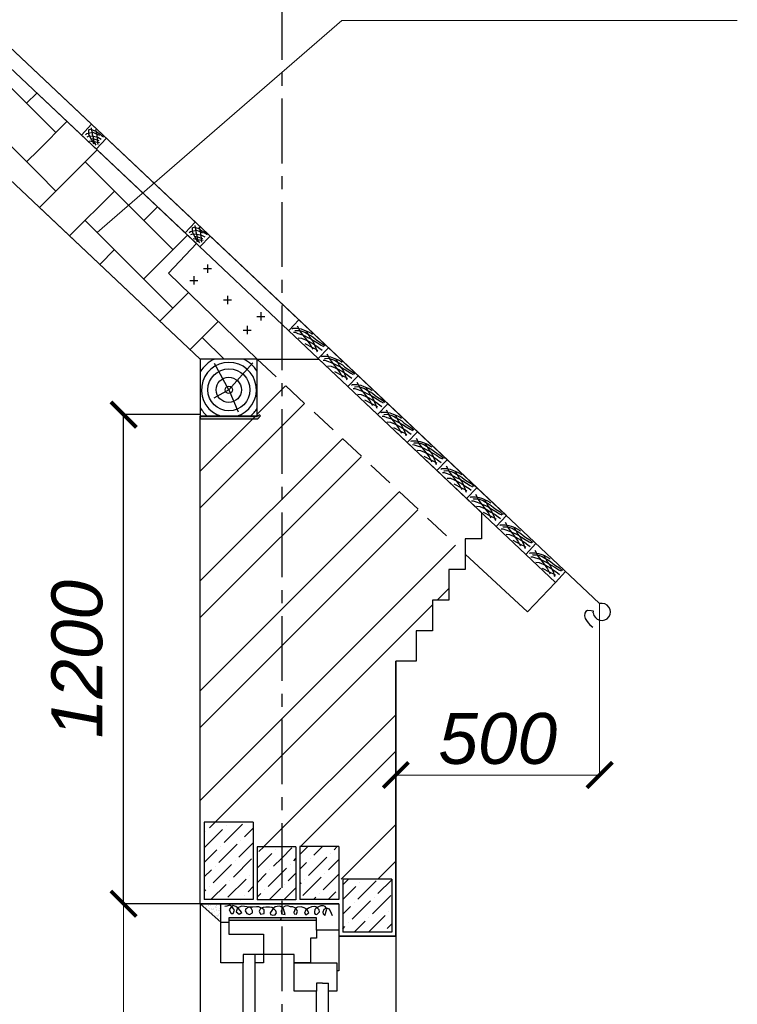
# Model space of a CAD drawing. Header units: millimetres. Extents: x 84778 to 227326, y -44398 to 146312.
# Tile 57 of 67: x 203366 to 206887, y -735 to 4098. Entities that reach past the tile are written whole.
import ezdxf

# ---------------------------------------------------------------- set-up
doc = ezdxf.new("R2010")
doc.units = ezdxf.units.MM
doc.header["$LTSCALE"] = 10
doc.linetypes.add('CENTER', pattern=[50.8, 31.75, -6.35, 6.35, -6.35])
doc.linetypes.add('DASHED', pattern=[19.05, 12.7, -6.35])
for name, color, linetype in [('Осевая', 7, 'CENTER'), ('Пунктир', 7, 'DASHED'), ('Размерная', 7, 'Continuous'), ('Штриховка', 7, 'DASHED')]:
    doc.layers.add(name, color=color, linetype=linetype)
for name, color, linetype, lineweight in [('Основная', 7, 'Continuous', 30), ('основной', 7, 'Continuous', 30), ('Тонкая', 7, 'Continuous', 25)]:
    doc.layers.add(name, color=color, linetype=linetype, lineweight=lineweight)
doc.styles.add('STIL 888', font='ARIALI.TTF')

# ---------------------------------------------------------------- blocks, each defined once
blk = doc.blocks.new('_ArchTick')
at = {"color": 0, "linetype": 'ByBlock', "const_width": 0.15}
blk.add_lwpolyline([(-0.5, -0.5), (0.5, 0.5)], dxfattribs=at)

msp = doc.modelspace()

# ---------------------------------------------------------------- hatches: boundary and pattern name
at = {"layer": 'Тонкая', "linetype": 'Continuous', "ltscale": 1000}
msp.add_hatch(color=256, dxfattribs=at).paths.add_polyline_path([(204251.6, 2151), (204534.5, 2151), (204541.8, 2158), (204546.9, 2152.6), (204534.5, 2139), (204251.6, 2139)])
h = msp.add_hatch(color=256, dxfattribs=at)
edge = h.paths.add_edge_path()
edge.add_line((204392.2, -311.4), (204397.4, -311.4))
edge.add_spline(control_points=[(204397.4, -311.4), (204397.4, -311.4), (204397.4, -311.5), (204397.3, -311.5)], knot_values=[8.611802, 8.611802, 8.611802, 8.611802, 8.61268, 8.61268, 8.61268, 8.61268], degree=3, periodic=0)
edge.add_spline(control_points=[(204408.6, -299.1), (204405.4, -303.3), (204401.4, -307.3), (204397.4, -311.4)], knot_values=[8.531926, 8.531926, 8.531926, 8.531926, 8.611802, 8.611802, 8.611802, 8.611802], degree=3, periodic=0)
edge.add_line((204397.4, -311.4), (204646.3, -311.4))
edge.add_line((204646.3, -311.4), (204640, -323.3))
edge.add_line((204640, -323.3), (204392.2, -323.3))
edge.add_line((204392.2, -323.3), (204392.2, -311.4))
at = {"layer": 'Тонкая', "linetype": 'Continuous', "lineweight": 30, "ltscale": 1000}
for points in [[(204646.3, -311.4), (204651.6, -311.4), (204651.6, -323.3), (204640, -323.3)], [(204651.6, -311.4), (204820.8, -311.4), (204822.2, -312.6), (204822.2, -323.3), (204651.6, -323.3)]]:
    msp.add_hatch(color=256, dxfattribs=at).paths.add_polyline_path(points)

# ---------------------------------------------------------------- linework, layer by layer
at = {"layer": 'Осевая'}
msp.add_line((204651.6, 6250), (204651.6, -15039.6), dxfattribs=at)
at = {"layer": 'Основная', "ltscale": 50}
for p, q in [((205631.6, 1548.6), (205551.6, 1548.6)), ((205551.6, 1398.6), (205471.6, 1398.6)), ((205471.6, 1248.6), (205391.6, 1248.6)), ((205391.6, 1098.6), (205311.6, 1098.6)), ((205311.6, 948.6), (205211.6, 948.6)), ((204511.4, 158.6), (204271.4, 158.6)), ((204721.1, 37.5), (204530.8, 37.5)), ((204931.3, 39.1), (204741.1, 39.1)), ((205191.6, -120.7), (204951.3, -120.7)), ((204511.6, -221.5), (204271.3, -221.5)), ((204721.1, -223.2), (204530.8, -223.2)), ((204931.3, -221.6), (204741.1, -221.6)), ((205191.6, -381.4), (204951.3, -381.4)), ((204931.6, -401.4), (205211.6, -401.4))]:
    msp.add_line(p, q, dxfattribs=at)
at = {"layer": 'Основная', "linetype": 'Continuous', "lineweight": 30, "ltscale": 1000}
for p, q in [((204352.2, -241.4), (204251.6, -241.4)), ((204251.6, -241.4), (204352.2, -331.4)), ((204352.2, -331.4), (204352.2, -241.4))]:
    msp.add_line(p, q, dxfattribs=at)
at = {"layer": 'Основная', "lineweight": 30}
msp.add_line((204932.2, -241.4), (204932.2, -571.4), dxfattribs=at)
at = {"layer": 'Основная', "linetype": 'Continuous', "ltscale": 1000}
msp.add_line((204326, -307.7), (204326, -307.7), dxfattribs=at)
msp.add_line((204326, -307.7), (204326, -307.7), dxfattribs=at)
at = {"layer": 'основной', "linetype": 'Continuous', "ltscale": 1000}
for p, q in [((204531.6, 2431), (204834.3, 2431)), ((204531.6, 2151), (204531.6, 2431)), ((204531.6, 2431), (204834.3, 2431)), ((204834.3, 2431), (205631.6, 1678.6)), ((204251.6, 2151), (204531.6, 2151)), ((204251.6, -241.4), (204251.6, 2151)), ((205631.6, 1678.6), (205631.6, 1548.6)), ((205551.6, 1548.6), (205551.6, 1398.6)), ((205631.6, 1548.6), (205551.6, 1548.6)), ((205471.6, 1398.6), (205471.6, 1248.6)), ((205551.6, 1398.6), (205471.6, 1398.6)), ((205391.6, 1248.6), (205391.6, 1098.6)), ((205471.6, 1248.6), (205391.6, 1248.6)), ((205311.6, 1098.6), (205311.6, 948.6)), ((205391.6, 1098.6), (205311.6, 1098.6)), ((205211.6, 948.6), (205211.6, -401.4)), ((205311.6, 948.6), (205211.6, 948.6)), ((204931.6, -241.4), (204251.6, -241.4)), ((204931.6, -241.4), (204931.6, -401.4)), ((205211.6, -401.4), (204931.6, -401.4))]:
    msp.add_line(p, q, dxfattribs=at)
at = {"layer": 'основной'}
for p, q in [((205631.6, 1678.6), (205631.6, 1548.6)), ((205551.6, 1548.6), (205551.6, 1398.6)), ((205471.6, 1398.6), (205471.6, 1248.6)), ((205391.6, 1248.6), (205391.6, 1098.6)), ((205311.6, 1098.6), (205311.6, 948.6)), ((204271.3, 158.6), (204271.3, -221.5)), ((204271.4, 158.6), (204271.3, -221.5)), ((204511.4, 158.6), (204511.6, -221.5)), ((204271.3, 39.1), (204271.3, -221.5)), ((204271.3, 39.1), (204271.3, -221.5)), ((204530.8, 37.5), (204530.8, -223.2)), ((204721.1, 37.5), (204721.1, -223.2)), ((204741.1, 39.1), (204741.1, -221.6)), ((204931.3, 39.1), (204931.3, -221.6)), ((204951.3, -120.7), (204951.3, -381.4)), ((205191.6, -120.7), (205191.6, -381.4)), ((204932.2, -241.4), (204932.2, -401.2))]:
    msp.add_line(p, q, dxfattribs=at)
at = {"layer": 'основной', "ltscale": 50}
msp.add_line((205211.6, -401.4), (205211.6, 948.6), dxfattribs=at)
at = {"layer": 'основной', "lineweight": 30}
for p, q in [((204251.6, -241.4), (204932.2, -241.4)), ((204252.4, -241.4), (204932.2, -241.4)), ((204352.2, -331.4), (204392.2, -331.4)), ((204352.2, -531.4), (204352.2, -331.4)), ((204392.2, -311.4), (204392.2, -331.4)), ((204822.2, -311.4), (204392.2, -311.4)), ((204822.2, -323.3), (204392.2, -323.3)), ((204392.2, -331.4), (204392.2, -391.4)), ((204822.2, -331.4), (204822.2, -311.4)), ((204822.2, -371.4), (204822.2, -331.4)), ((204932.2, -371.4), (204822.2, -371.4)), ((204822.2, -371.4), (204822.2, -411.4)), ((204392.2, -391.4), (204561.6, -391.4)), ((204561.6, -391.4), (204561.6, -471.4)), ((204792.2, -411.4), (204792.2, -531.4)), ((204822.2, -411.4), (204792.2, -411.4)), ((204561.6, -471.4), (204561.6, -531.4)), ((204461.6, -531.4), (204352.2, -531.4)), ((204492.2, -491.4), (204461.6, -491.4)), ((204461.6, -491.4), (204461.6, -531.4)), ((204712.2, -491.4), (204492.2, -491.4)), ((204521.6, -531.4), (204521.6, -491.4)), ((204561.6, -531.4), (204521.6, -531.4)), ((204712.2, -531.4), (204712.2, -491.4)), ((204712.2, -671.4), (204712.2, -531.4)), ((204712.2, -531.4), (204921.6, -531.4)), ((204792.2, -531.4), (204712.2, -531.4)), ((204921.6, -531.4), (204921.6, -571.4)), ((204921.6, -571.4), (204921.6, -671.4)), ((204932.2, -571.4), (204921.6, -571.4)), ((204821.6, -671.4), (204712.2, -671.4)), ((204821.6, -631.4), (204821.6, -671.4)), ((204852.2, -631.4), (204821.6, -631.4)), ((204852.2, -631.4), (204881.6, -631.4)), ((204881.6, -671.4), (204881.6, -631.4)), ((204921.6, -671.4), (204881.6, -671.4))]:
    msp.add_line(p, q, dxfattribs=at)
at = {"layer": 'основной', "lineweight": 20}
msp.add_line((204352.2, -331.4), (204352.2, -241.4), dxfattribs=at)
at = {"layer": 'Пунктир', "linetype": 'Continuous', "ltscale": 1000}
for p, q in [((204266.9, 2875.5), (204306.9, 2875.5)), ((204286.9, 2895.5), (204286.9, 2855.5)), ((204199.7, 2818.1), (204239.7, 2818.1)), ((204219.7, 2838.1), (204219.7, 2798.1)), ((204365.7, 2721.8), (204405.7, 2721.8)), ((204385.7, 2741.8), (204385.7, 2701.8)), ((204549.3, 2661.3), (204549.3, 2621.3)), ((204529.3, 2641.3), (204569.3, 2641.3)), ((204462.1, 2574.2), (204502.1, 2574.2)), ((204482.1, 2594.2), (204482.1, 2554.2))]:
    msp.add_line(p, q, dxfattribs=at)
at = {"layer": 'Пунктир', "linetype": 'DASHED', "lineweight": 0}
msp.add_line((204531.6, 2431), (205494.3, 1533.2), dxfattribs=at)
at = {"layer": 'Размерная', "linetype": 'ByBlock', "ltscale": 1000}
for p, q in [((204250.7, 2159), (203874.3, 2159)), ((203875.6, -241.4), (203875.6, 2159)), ((204250.6, -241.4), (203874.3, -241.4))]:
    msp.add_line(p, q, dxfattribs=at)
at = {"layer": 'Размерная', "linetype": 'ByBlock', "lineweight": 0, "ltscale": 1000}
for p, q in [((206211.6, 1230.6), (206211.6, 388.9)), ((205211.6, 948), (205211.6, 388.9)), ((205211.6, 390.1), (206211.6, 390.1)), ((204251.8, -241.4), (203874.3, -241.4)), ((203875.6, -3401.4), (203875.6, -241.4))]:
    msp.add_line(p, q, dxfattribs=at)
at = {"layer": 'Тонкая', "lineweight": 30, "ltscale": 50}
msp.add_line((206211.6, 1231.2), (197451.6, 9498.6), dxfattribs=at)
at = {"layer": 'Тонкая', "ltscale": 50}
for p, q in [((205753.8, 1663.3), (197523.9, 9430.4)), ((205994.8, 1335.8), (197451.6, 9398.6)), ((204251.6, 2431), (200971.7, 5526.4)), ((203668.4, 3531.4), (203718.3, 3584.3)), ((203741.1, 3462.7), (203791, 3515.6)), ((204177, 3051.3), (204227, 3104.2)), ((204249.8, 2982.7), (204299.7, 3035.6)), ((204685.7, 2571.3), (204735.6, 2624.2)), ((204831.1, 2434), (204881.1, 2486.9)), ((204831.1, 2434), (204881.1, 2486.9)), ((204976.6, 2296.7), (205026.5, 2349.6)), ((205122, 2159.5), (205172, 2212.4)), ((205267.5, 2022.2), (205317.4, 2075.1)), ((205412.9, 1884.9), (205462.9, 1937.8)), ((205558.4, 1747.7), (205608.3, 1800.5)), ((205703.9, 1610.4), (205753.8, 1663.3)), ((205703.9, 1610.4), (205753.8, 1663.3)), ((205849.3, 1473.1), (205899.2, 1526)), ((205849.3, 1473.1), (205899.2, 1526)), ((205994.8, 1335.8), (206044.7, 1388.7))]:
    msp.add_line(p, q, dxfattribs=at)
at = {"layer": 'Тонкая', "linetype": 'Continuous', "lineweight": 0, "ltscale": 1000}
for p, q in [((203745.3, 3053.8), (204946.3, 4094.3)), ((204946.3, 4094.3), (206887.1, 4094.3)), ((204233, 2998.5), (204095.7, 2853.1)), ((204095.7, 2853.1), (204531.6, 2431))]:
    msp.add_line(p, q, dxfattribs=at)
at = {"layer": 'Тонкая', "linetype": 'Continuous', "ltscale": 1000}
for p, q in [((203457.1, 3629.4), (203237.6, 3849)), ((203399.3, 3687.2), (203449.8, 3737.7)), ((203457.1, 3730.8), (204233, 2998.5)), ((203457.1, 3342.1), (203112, 3687.2)), ((203543, 3543.5), (203457.1, 3629.4)), ((203457.1, 3457.6), (203597.7, 3598.1)), ((203399.3, 3399.8), (203457.1, 3457.6)), ((203462.5, 3175.7), (203745.5, 3458.6)), ((204117.8, 2968.8), (203686.7, 3399.8)), ((203543, 3256.1), (203457.1, 3342.1)), ((203610.4, 3036.1), (203830.4, 3256.1)), ((204251.6, 2431), (203457.1, 3180.8)), ((203974.1, 3112.5), (204041.2, 3179.6)), ((204117.8, 2681.4), (203686.7, 3112.5)), ((203974.1, 2825.1), (204189, 3040)), ((204233, 2998.5), (204095.7, 2853.1)), ((203758.2, 2896.6), (203830.4, 2968.8)), ((204095.7, 2853.1), (204531.6, 2431)), ((204053.9, 2617.5), (204194.1, 2757.8)), ((204201.7, 2478), (204340.1, 2616.4)), ((204368.2, 2431), (204261.4, 2537.7)), ((204531.6, 2431), (204251.6, 2431)), ((204534.5, 2151), (204251.6, 2151)), ((204251.6, 2151), (204251.6, 2139)), ((204251.6, 2139), (204534.5, 2139)), ((204541.8, 2158), (204534.5, 2151)), ((204534.5, 2139), (204546.9, 2152.6)), ((204546.9, 2152.6), (204541.8, 2158)), ((205857.5, 1190.4), (205551.6, 1473.6)), ((205994.8, 1335.8), (205857.5, 1190.4)), ((204297.4, 131), (204325, 158.6)), ((204369.2, 59.2), (204459, 149)), ((204396.1, 158), (204396.8, 158.6)), ((204271.3, 33.2), (204360.2, 122)), ((204279.4, 113.1), (204279.4, 113.1)), ((204378.2, 140), (204378.2, 140)), ((204468, 86.1), (204511.4, 129.5)), ((204342.3, -39.6), (204432.1, 50.2)), ((204441, -12.7), (204511.4, 57.7)), ((204450, 68.2), (204450, 68.2)), ((204271.3, -38.7), (204333.3, 23.3)), ((204351.2, 41.2), (204351.2, 41.2)), ((204530.8, -66.6), (204602.7, 5.3)), ((204539.8, 14.3), (204563, 37.5)), ((204620.7, 23.3), (204620.7, 23.3)), ((204651.6, -17.7), (204701.5, 32.2)), ((204741.1, 0), (204780.2, 39.1)), ((204809.2, -3.7), (204852, 39.1)), ((204890.1, 5.3), (204890.1, 5.3)), ((204908, 23.3), (204923.9, 39.1)), ((204414.1, -111.5), (204503.9, -21.7)), ((204423.1, -30.6), (204423.1, -30.6)), ((204611.7, -57.6), (204651.6, -17.7)), ((204710.5, -30.6), (204721.1, -20)), ((204741.1, -71.8), (204773.3, -39.6)), ((204782.3, -102.5), (204872.1, -12.7)), ((204791.3, -21.7), (204791.3, -21.7)), ((204881.1, -75.5), (204931.3, -25.3)), ((204271.3, -110.5), (204306.3, -75.5)), ((204315.3, -138.4), (204405.1, -48.6)), ((204324.3, -57.6), (204324.3, -57.6)), ((204530.8, -138.4), (204575.8, -93.5)), ((204584.7, -156.4), (204651.6, -89.5)), ((204593.7, -75.5), (204593.7, -75.5)), ((204651.6, -89.5), (204674.5, -66.6)), ((204683.5, -129.4), (204721.1, -91.8)), ((204692.5, -48.6), (204692.5, -48.6)), ((204863.1, -93.5), (204863.1, -93.5)), ((204387.2, -210.2), (204477, -120.4)), ((204396.1, -129.4), (204396.1, -129.4)), ((204494.9, -102.5), (204494.9, -102.5)), ((204741.1, -143.7), (204746.4, -138.4)), ((204755.4, -201.3), (204845.2, -111.5)), ((204764.3, -120.4), (204764.3, -120.4)), ((204854.1, -174.3), (204931.3, -97.1)), ((204952.9, -147.4), (204979.6, -120.7)), ((205024.8, -219.2), (205114.6, -129.4)), ((205033.7, -138.4), (205033.7, -138.4)), ((205123.5, -192.3), (205191.6, -124.2)), ((204271.3, -182.4), (204279.4, -174.3)), ((204297.4, -156.4), (204297.4, -156.4)), ((204304, -221.5), (204378.2, -147.4)), ((204486, -183.3), (204511.5, -157.7)), ((204530.8, -210.3), (204548.8, -192.3)), ((204566.8, -174.3), (204566.8, -174.3)), ((204589.7, -223.2), (204647.6, -165.3)), ((204661.6, -223.2), (204721.1, -163.7)), ((204665.6, -147.4), (204665.6, -147.4)), ((204836.2, -192.3), (204836.2, -192.3)), ((204878.7, -221.6), (204917, -183.3)), ((204951.3, -220.8), (205015.8, -156.4)), ((204251.6, -241.4), (204251.6, -3401.4)), ((204447.7, -221.5), (204450, -219.2)), ((204468, -201.3), (204468, -201.3)), ((204806.9, -221.6), (204818.2, -210.2)), ((204997.8, -318), (205087.6, -228.2)), ((205006.8, -237.2), (205006.8, -237.2)), ((205096.6, -291.1), (205186.4, -201.3)), ((205105.6, -210.2), (205105.6, -210.2)), ((204381.5, -254.2), (204372, -255.8)), ((204397.2, -249.5), (204381.5, -254.2)), ((204402, -260.5), (204394.1, -271.5)), ((204394.1, -271.5), (204403.5, -290.4)), ((204408.3, -257.3), (204397.2, -249.5)), ((204411.4, -251), (204402, -260.5)), ((204414.6, -266.8), (204408.3, -257.3)), ((204425.6, -255.8), (204411.4, -251)), ((204413, -290.4), (204419.3, -273.1)), ((204419.3, -273.1), (204414.6, -266.8)), ((204438.2, -263.6), (204425.6, -255.8)), ((204435, -262.1), (204428.7, -280.9)), ((204428.7, -280.9), (204442.9, -293.5)), ((204455.5, -254.2), (204435, -262.1)), ((204455.5, -284.1), (204438.2, -263.6)), ((204442.9, -293.5), (204455.5, -284.1)), ((204468.1, -255.8), (204455.5, -254.2)), ((204493.3, -258.9), (204468.1, -255.8)), ((204476, -266.8), (204472.8, -276.2)), ((204472.8, -276.2), (204480.7, -290.4)), ((204490.2, -258.9), (204476, -266.8)), ((204509, -258.9), (204490.2, -258.9)), ((204501.2, -263.6), (204493.3, -258.9)), ((204493.3, -295.1), (204507.5, -285.7)), ((204507.5, -276.2), (204501.2, -263.6)), ((204507.5, -285.7), (204507.5, -276.2)), ((204527.4, -257.7), (204509, -258.9)), ((204538.9, -257.7), (204527.4, -257.7)), ((204555, -264.6), (204538.9, -257.7)), ((204547.6, -265.2), (204541.2, -277.8)), ((204541.2, -277.8), (204547, -293.4)), ((204547, -293.4), (204564.8, -289.9)), ((204560.2, -259.4), (204547.6, -265.2)), ((204564.8, -270.9), (204555, -264.6)), ((204574, -258.3), (204560.2, -259.4)), ((204564.8, -289.9), (204564.8, -270.9)), ((204591.3, -258.3), (204574, -258.3)), ((204603.4, -260.6), (204591.3, -258.3)), ((204611.4, -264), (204595.3, -285.9)), ((204595.3, -285.9), (204597.1, -294.5)), ((204611.4, -265.2), (204603.4, -260.6)), ((204618.9, -256.6), (204611.4, -264)), ((204623, -277.3), (204611.4, -265.2)), ((204629.9, -254.8), (204618.9, -256.6)), ((204619.5, -295.7), (204625.3, -285.9)), ((204625.3, -285.9), (204623, -277.3)), ((204642, -253.7), (204629.9, -254.8)), ((204652.3, -258.3), (204642, -253.7)), ((204653.5, -266.9), (204649.4, -276.1)), ((204649.4, -276.1), (204650.6, -291.1)), ((204660.9, -267.5), (204652.3, -258.3)), ((204657.5, -260), (204653.5, -266.9)), ((204668.4, -253.7), (204657.5, -260)), ((204669, -295.1), (204660.9, -267.5)), ((204681.1, -252.5), (204668.4, -253.7)), ((204694.2, -257.2), (204681.1, -252.5)), ((204705.3, -257.2), (204694.2, -257.2)), ((204720.2, -263.8), (204705.3, -257.2)), ((204718.9, -264.2), (204710.7, -284.8)), ((204710.7, -284.8), (204712.3, -290.5)), ((204729.6, -258.9), (204718.9, -264.2)), ((204729.6, -277.8), (204720.2, -263.8)), ((204723.5, -292.6), (204729.6, -277.8)), ((204746.1, -256.4), (204729.6, -258.9)), ((204760.9, -262.2), (204746.1, -256.4)), ((204774.1, -268.7), (204760.9, -262.2)), ((204767.5, -275.3), (204762.5, -288.1)), ((204762.5, -288.1), (204769.9, -295.9)), ((204782.7, -264.2), (204767.5, -275.3)), ((204769.9, -295.9), (204784.8, -285.6)), ((204784.8, -285.6), (204774.1, -268.7)), ((204797.9, -256.8), (204782.7, -264.2)), ((204811.1, -255.6), (204797.9, -256.8)), ((204819.3, -257.2), (204811.1, -255.6)), ((204814.4, -270), (204812.3, -280.7)), ((204812.3, -280.7), (204812.3, -288.5)), ((204812.3, -288.5), (204815.6, -293)), ((204821.4, -262.6), (204814.4, -270)), ((204829.2, -264.6), (204819.3, -257.2)), ((204831.7, -256.4), (204821.4, -262.6)), ((204823.4, -294.2), (204836.2, -280.7)), ((204835, -272), (204829.2, -264.6)), ((204844, -252.7), (204831.7, -256.4)), ((204836.2, -280.7), (204835, -272)), ((204856.8, -252.7), (204844, -252.7)), ((204858, -270.4), (204853.5, -282.7)), ((204853.5, -282.7), (204854.7, -290.5)), ((204865, -255.2), (204856.8, -252.7)), ((204869.1, -263), (204858, -270.4)), ((204863.4, -299.6), (204872, -268.3)), ((204868.3, -260.1), (204865, -255.2)), ((204872, -268.3), (204868.3, -260.1)), ((204875.7, -264.6), (204869.1, -263)), ((204886.4, -268.7), (204875.7, -264.6)), ((204896.3, -290.1), (204886.4, -268.7)), ((204951.3, -292.7), (204988.8, -255.1)), ((205177.4, -282.1), (205177.4, -282.1)), ((204403.5, -290.4), (204413, -290.4)), ((204480.7, -290.4), (204493.3, -295.1)), ((204597.1, -294.5), (204608.6, -297.4)), ((204608.6, -297.4), (204619.5, -295.7)), ((204650.6, -291.1), (204669, -295.1)), ((204712.3, -290.5), (204723.5, -292.6)), ((204815.6, -293), (204823.4, -294.2)), ((204854.7, -290.5), (204863.4, -299.6)), ((204901.2, -301.6), (204896.3, -290.1)), ((204979.9, -336), (204979.9, -336)), ((205006.3, -381.4), (205060.7, -327)), ((205078.1, -381.4), (205159.5, -300)), ((205078.6, -309), (205078.6, -309)), ((204951.3, -364.5), (204961.9, -353.9)), ((205150.5, -380.9), (205150.5, -380.9)), ((205168.5, -362.9), (205191.6, -339.8)), ((205211.6, -401.4), (205211.6, -3321.4)), ((204461.6, -3081.4), (204461.6, -531.4)), ((204521.6, -3081.4), (204521.6, -506.5)), ((204821.6, -3001.4), (204821.6, -671.4)), ((204881.6, -3001.4), (204881.6, -662.6))]:
    msp.add_line(p, q, dxfattribs=at)
at = {"layer": 'Тонкая', "linetype": 'ByBlock', "ltscale": 1000}
for p, q in [((204531.6, 2431), (204251.6, 2431)), ((204251.6, 2431), (204251.6, 2151)), ((204531.6, 2151), (204531.6, 2431)), ((204251.6, 2151), (204531.6, 2151))]:
    msp.add_line(p, q, dxfattribs=at)
at = {"layer": 'Тонкая', "ltscale": 1000}
for p, q in [((204531.3, 2161), (204670.6, 2300.3)), ((204251.6, 1701.7), (204763.2, 2213.3)), ((204251.6, 1881.3), (204520.8, 2150.5)), ((204251.6, 1342.5), (204948.6, 2039.4)), ((204251.6, 1162.9), (205041.2, 1952.5)), ((204251.6, 803.7), (205226.5, 1778.6)), ((204251.6, 624), (205319.2, 1691.7)), ((204251.6, 264.8), (205504.5, 1517.8)), ((205415, 1248.6), (205471.6, 1305.2)), ((204325, 158.6), (205391.6, 1225.2)), ((204564.4, 38.9), (205211.6, 686)), ((204744.2, 39), (205211.6, 506.4)), ((204943.7, -120.7), (205211.6, 147.2)), ((205123.3, -120.7), (205211.6, -32.4))]:
    msp.add_line(p, q, dxfattribs=at)
at = {"layer": 'Тонкая', "linetype": 'Continuous', "lineweight": 30, "ltscale": 1000}
for p, q in [((206139.2, 1183.9), (206137.4, 1170.7)), ((206137.4, 1170.7), (206141, 1158.6)), ((206143.4, 1192.9), (206139.2, 1183.9)), ((206152.4, 1198.3), (206143.4, 1192.9)), ((206169.3, 1196.5), (206152.4, 1198.3)), ((206180.7, 1194.1), (206169.3, 1196.5)), ((206180.5, 1186.2), (206180.7, 1194.1)), ((206141, 1158.6), (206146.4, 1149)), ((206146.4, 1149), (206154.8, 1137.6)), ((206154.8, 1137.6), (206163.3, 1127.4)), ((206163.3, 1127.4), (206178.9, 1115.3))]:
    msp.add_line(p, q, dxfattribs=at)
at = {"layer": 'Тонкая', "linetype": 'ByBlock', "lineweight": 0, "ltscale": 1000}
msp.add_line((204251.2, -241.4), (203873.1, -241.4), dxfattribs=at)
at = {"layer": 'Тонкая', "linetype": 'Continuous', "lineweight": 30, "ltscale": 1000}
msp.add_arc((206222.4, 1190.5), 42.1, 185.85, 104.884, dxfattribs=at)
at = {"layer": 'Штриховка', "linetype": 'Continuous', "ltscale": 1000}
for p, q in [((203688.3, 3532.8), (203695.7, 3538.7)), ((203695.7, 3538.7), (203725.1, 3545.3)), ((203703, 3556.3), (203703, 3537.2)), ((203703, 3537.2), (203715.5, 3513)), ((203703.8, 3556.3), (203712.6, 3560)), ((203712.6, 3560), (203731, 3554.1)), ((203717, 3567.3), (203720.7, 3536.5)), ((203720.7, 3536.5), (203726.6, 3518.8)), ((203725.1, 3545.3), (203741.2, 3537.9)), ((203731, 3554.1), (203742.7, 3548.2)), ((203738.3, 3558.5), (203741.2, 3545.3)), ((203741.2, 3545.3), (203744.9, 3528.4)), ((203741.2, 3537.9), (203756.7, 3531.3)), ((203742.7, 3548.2), (203750.8, 3541.6)), ((203744.9, 3528.4), (203747.9, 3504.9)), ((203750.8, 3541.6), (203761.1, 3535.7)), ((203761.1, 3535.7), (203764.8, 3530.6)), ((203764.8, 3530.6), (203777.3, 3523.2)), ((203697.2, 3523.2), (203706, 3526.9)), ((203706, 3526.9), (203728, 3525.4)), ((203708.9, 3503.4), (203722.1, 3499.8)), ((203713.3, 3514.4), (203730.2, 3512.2)), ((203715.5, 3513), (203724.3, 3497.5)), ((203722.1, 3499.8), (203739, 3497.5)), ((203724.3, 3497.5), (203728, 3488)), ((203726.6, 3518.8), (203730.2, 3498.3)), ((203728, 3525.4), (203748.6, 3520.3)), ((203730.2, 3512.2), (203754.5, 3504.2)), ((203730.2, 3498.3), (203734.6, 3489.5)), ((203734.6, 3489.5), (203739, 3482.1)), ((203739, 3497.5), (203756.7, 3495.3)), ((203747.9, 3504.9), (203747.9, 3493.1)), ((203747.9, 3493.1), (203748.6, 3485.1)), ((203748.6, 3520.3), (203766.2, 3511.5)), ((204197, 3052.7), (204204.3, 3058.6)), ((204204.3, 3058.6), (204233.7, 3065.2)), ((204205.8, 3043.2), (204214.6, 3046.9)), ((204211.7, 3076.2), (204211.7, 3057.2)), ((204211.7, 3057.2), (204224.2, 3032.9)), ((204212.4, 3076.2), (204221.2, 3079.9)), ((204214.6, 3046.9), (204236.7, 3045.4)), ((204221.2, 3079.9), (204239.6, 3074)), ((204225.6, 3087.3), (204229.3, 3056.4)), ((204229.3, 3056.4), (204235.2, 3038.8)), ((204233.7, 3065.2), (204249.9, 3057.9)), ((204236.7, 3045.4), (204257.2, 3040.3)), ((204239.6, 3074), (204251.4, 3068.2)), ((204247, 3078.4), (204249.9, 3065.2)), ((204249.9, 3065.2), (204253.6, 3048.3)), ((204249.9, 3057.9), (204265.3, 3051.3)), ((204251.4, 3068.2), (204259.4, 3061.6)), ((204253.6, 3048.3), (204256.5, 3024.8)), ((204259.4, 3061.6), (204269.7, 3055.7)), ((204269.7, 3055.7), (204273.4, 3050.5)), ((204273.4, 3050.5), (204285.9, 3043.2)), ((204217.6, 3023.4), (204230.8, 3019.7)), ((204222, 3034.4), (204238.9, 3032.2)), ((204224.2, 3032.9), (204233, 3017.5)), ((204230.8, 3019.7), (204247.7, 3017.5)), ((204233, 3017.5), (204236.7, 3008)), ((204235.2, 3038.8), (204238.9, 3018.2)), ((204238.9, 3032.2), (204263.1, 3024.1)), ((204238.9, 3018.2), (204243.3, 3009.4)), ((204243.3, 3009.4), (204247.7, 3002.1)), ((204247.7, 3017.5), (204265.3, 3015.3)), ((204256.5, 3024.8), (204256.5, 3013.1)), ((204256.5, 3013.1), (204257.2, 3005)), ((204257.2, 3040.3), (204274.9, 3031.5)), ((204701.1, 2580), (204705.2, 2583.1)), ((204705.2, 2583.1), (204727.7, 2583.1)), ((204708.8, 2563.6), (204717, 2563.1)), ((204715.9, 2571.3), (204718.5, 2572.3)), ((204717, 2563.1), (204731.3, 2558)), ((204718.5, 2572.3), (204730.3, 2572.8)), ((204727.2, 2595.4), (204743.6, 2564.6)), ((204727.7, 2583.1), (204746.2, 2579.5)), ((204730.3, 2572.8), (204740, 2572.3)), ((204740, 2572.3), (204750.8, 2569.3)), ((204743.6, 2564.6), (204768.2, 2532.9)), ((204746.2, 2579.5), (204762.1, 2573.9)), ((204750.8, 2569.3), (204764.7, 2564.1)), ((204762.1, 2573.9), (204774.9, 2568.7)), ((204764.7, 2564.1), (204777.5, 2555.9)), ((204771.3, 2569.8), (204790.3, 2536.5)), ((204774.9, 2568.7), (204786.2, 2563.6)), ((204786.2, 2563.6), (204798, 2557)), ((204731.3, 2558), (204748.8, 2552.4)), ((204732.3, 2536.5), (204748.8, 2534.9)), ((204748.8, 2552.4), (204764.1, 2545.7)), ((204748.8, 2534.9), (204780, 2521.6)), ((204764.1, 2545.7), (204776.4, 2539.5)), ((204768.2, 2532.9), (204790.8, 2503.2)), ((204776.4, 2539.5), (204793.9, 2531.3)), ((204777.5, 2555.9), (204789.8, 2549.3)), ((204780, 2521.6), (204803.6, 2508.3)), ((204789.8, 2549.3), (204804.1, 2540.6)), ((204790.3, 2536.5), (204805.2, 2516.5)), ((204793.9, 2531.3), (204808.2, 2522.6)), ((204798, 2557), (204803.1, 2553.4)), ((204804.1, 2540.6), (204816.5, 2529.8)), ((204805.2, 2516.5), (204819, 2485.2)), ((204808.2, 2522.6), (204826.7, 2511.4)), ((204816.5, 2529.8), (204829.3, 2521.1)), ((204829.3, 2521.1), (204848.8, 2508.8)), ((204764.7, 2507.8), (204802.1, 2488.3)), ((204790.8, 2503.2), (204798.5, 2488.3)), ((204798.5, 2488.3), (204803.6, 2479.6)), ((204802.1, 2488.3), (204822.1, 2478.1)), ((204803.6, 2508.3), (204823.6, 2495.5)), ((204819, 2485.2), (204823.6, 2470.4)), ((204822.1, 2478.1), (204828.8, 2472.9)), ((204823.6, 2495.5), (204839, 2484.2)), ((204823.6, 2470.4), (204825.2, 2466.8)), ((204826.7, 2511.4), (204845.2, 2499.6)), ((204839, 2484.2), (204849.8, 2476)), ((204845.2, 2499.6), (204856.5, 2493.9)), ((204848.8, 2508.8), (204857.5, 2501.1)), ((204857.5, 2501.1), (204864.1, 2497)), ((204846.5, 2442.7), (204850.6, 2445.8)), ((204850.6, 2445.8), (204873.2, 2445.8)), ((204854.2, 2426.4), (204862.4, 2425.8)), ((204861.4, 2434), (204864, 2435.1)), ((204862.4, 2425.8), (204876.8, 2420.7)), ((204864, 2435.1), (204875.7, 2435.6)), ((204872.7, 2458.1), (204889.1, 2427.4)), ((204873.2, 2445.8), (204891.6, 2442.2)), ((204875.7, 2435.6), (204885.5, 2435.1)), ((204876.8, 2420.7), (204894.2, 2415.1)), ((204885.5, 2435.1), (204896.3, 2432)), ((204889.1, 2427.4), (204913.7, 2395.6)), ((204891.6, 2442.2), (204907.5, 2436.6)), ((204896.3, 2432), (204910.1, 2426.9)), ((204907.5, 2436.6), (204920.4, 2431.5)), ((204910.1, 2426.9), (204922.9, 2418.7)), ((204916.8, 2432.5), (204935.7, 2399.2)), ((204920.4, 2431.5), (204931.6, 2426.4)), ((204922.9, 2418.7), (204935.2, 2412)), ((204931.6, 2426.4), (204943.4, 2419.7)), ((204943.4, 2419.7), (204948.6, 2416.1)), ((204877.8, 2399.2), (204894.2, 2397.7)), ((204894.2, 2415.1), (204909.6, 2408.4)), ((204894.2, 2397.7), (204925.5, 2384.3)), ((204909.6, 2408.4), (204921.9, 2402.3)), ((204910.1, 2370.5), (204947.5, 2351)), ((204913.7, 2395.6), (204936.3, 2365.9)), ((204921.9, 2402.3), (204939.3, 2394.1)), ((204925.5, 2384.3), (204949.1, 2371)), ((204935.2, 2412), (204949.6, 2403.3)), ((204935.7, 2399.2), (204950.6, 2379.2)), ((204939.3, 2394.1), (204953.7, 2385.4)), ((204949.1, 2371), (204969.1, 2358.2)), ((204949.6, 2403.3), (204961.9, 2392.5)), ((204950.6, 2379.2), (204964.5, 2348)), ((204953.7, 2385.4), (204972.2, 2374.1)), ((204961.9, 2392.5), (204974.7, 2383.8)), ((204972.2, 2374.1), (204990.6, 2362.3)), ((204974.7, 2383.8), (204994.2, 2371.5)), ((204994.2, 2371.5), (205002.9, 2363.8)), ((204936.3, 2365.9), (204944, 2351)), ((204944, 2351), (204949.1, 2342.3)), ((204947.5, 2351), (204967.5, 2340.8)), ((204964.5, 2348), (204969.1, 2333.1)), ((204967.5, 2340.8), (204974.2, 2335.7)), ((204969.1, 2358.2), (204984.5, 2346.9)), ((204969.1, 2333.1), (204970.6, 2329.5)), ((204984.5, 2346.9), (204995.2, 2338.7)), ((204990.6, 2362.3), (205001.9, 2356.7)), ((205002.9, 2363.8), (205009.6, 2359.7)), ((204994, 2303.7), (204998.1, 2306.8)), ((204998.1, 2306.8), (205020.6, 2306.8)), ((205001.6, 2287.3), (205009.9, 2286.8)), ((205008.8, 2295), (205011.4, 2296)), ((205009.9, 2286.8), (205024.2, 2281.6)), ((205011.4, 2296), (205023.2, 2296.5)), ((205020.1, 2319.1), (205036.5, 2288.3)), ((205020.6, 2306.8), (205039.1, 2303.2)), ((205023.2, 2296.5), (205032.9, 2296)), ((205024.2, 2281.6), (205041.7, 2276)), ((205032.9, 2296), (205043.7, 2292.9)), ((205036.5, 2288.3), (205061.1, 2256.5)), ((205039.1, 2303.2), (205055, 2297.5)), ((205041.7, 2276), (205057, 2269.3)), ((205043.7, 2292.9), (205057.5, 2287.8)), ((205055, 2297.5), (205067.8, 2292.4)), ((205057.5, 2287.8), (205070.4, 2279.6)), ((205064.2, 2293.4), (205083.2, 2260.1)), ((205067.8, 2292.4), (205079.1, 2287.3)), ((205070.4, 2279.6), (205082.7, 2272.9)), ((205079.1, 2287.3), (205090.9, 2280.6)), ((205082.7, 2272.9), (205097, 2264.2)), ((205090.9, 2280.6), (205096, 2277)), ((205025.2, 2260.1), (205041.7, 2258.6)), ((205041.7, 2258.6), (205072.9, 2245.3)), ((205057, 2269.3), (205069.3, 2263.2)), ((205057.5, 2231.4), (205095, 2212)), ((205061.1, 2256.5), (205083.7, 2226.8)), ((205069.3, 2263.2), (205086.8, 2255)), ((205072.9, 2245.3), (205096.5, 2231.9)), ((205083.2, 2260.1), (205098.1, 2240.1)), ((205083.7, 2226.8), (205091.4, 2212)), ((205086.8, 2255), (205101.1, 2246.3)), ((205096.5, 2231.9), (205116.5, 2219.1)), ((205097, 2264.2), (205109.3, 2253.5)), ((205098.1, 2240.1), (205111.9, 2208.9)), ((205101.1, 2246.3), (205119.6, 2235)), ((205109.3, 2253.5), (205122.2, 2244.8)), ((205119.6, 2235), (205138.1, 2223.2)), ((205122.2, 2244.8), (205141.7, 2232.5)), ((205138.1, 2223.2), (205149.3, 2217.6)), ((205141.7, 2232.5), (205150.4, 2224.8)), ((205150.4, 2224.8), (205157, 2220.7)), ((205091.4, 2212), (205096.5, 2203.3)), ((205095, 2212), (205115, 2201.7)), ((205111.9, 2208.9), (205116.5, 2194)), ((205115, 2201.7), (205121.7, 2196.6)), ((205116.5, 2219.1), (205131.9, 2207.9)), ((205116.5, 2194), (205118.1, 2190.4)), ((205131.9, 2207.9), (205142.7, 2199.7)), ((205163.3, 2183.1), (205179.7, 2152.3)), ((205137.1, 2167.7), (205141.3, 2170.8)), ((205141.3, 2170.8), (205163.8, 2170.8)), ((205144.8, 2151.3), (205153, 2150.8)), ((205152, 2159), (205154.6, 2160)), ((205153, 2150.8), (205167.4, 2145.7)), ((205154.6, 2160), (205166.4, 2160.5)), ((205163.8, 2170.8), (205182.3, 2167.2)), ((205166.4, 2160.5), (205176.1, 2160)), ((205167.4, 2145.7), (205184.8, 2140)), ((205176.1, 2160), (205186.9, 2157)), ((205179.7, 2152.3), (205204.3, 2120.6)), ((205182.3, 2167.2), (205198.2, 2161.6)), ((205184.8, 2140), (205200.2, 2133.4)), ((205186.9, 2157), (205200.7, 2151.8)), ((205198.2, 2161.6), (205211, 2156.4)), ((205200.2, 2133.4), (205212.5, 2127.2)), ((205200.7, 2151.8), (205213.6, 2143.6)), ((205207.4, 2157.5), (205226.4, 2124.2)), ((205211, 2156.4), (205222.3, 2151.3)), ((205212.5, 2127.2), (205230, 2119)), ((205213.6, 2143.6), (205225.9, 2137)), ((205222.3, 2151.3), (205234.1, 2144.7)), ((205225.9, 2137), (205240.2, 2128.3)), ((205234.1, 2144.7), (205239.2, 2141.1)), ((205240.2, 2128.3), (205252.5, 2117.5)), ((205168.4, 2124.2), (205184.8, 2122.6)), ((205184.8, 2122.6), (205216.1, 2109.3)), ((205200.7, 2095.5), (205238.2, 2076)), ((205204.3, 2120.6), (205226.9, 2090.9)), ((205216.1, 2109.3), (205239.7, 2096)), ((205226.4, 2124.2), (205241.3, 2104.2)), ((205226.9, 2090.9), (205234.6, 2076)), ((205230, 2119), (205244.3, 2110.3)), ((205239.7, 2096), (205259.7, 2083.2)), ((205241.3, 2104.2), (205255.1, 2072.9)), ((205244.3, 2110.3), (205262.8, 2099.1)), ((205252.5, 2117.5), (205265.4, 2108.8)), ((205259.7, 2083.2), (205275.1, 2071.9)), ((205262.8, 2099.1), (205281.3, 2087.3)), ((205265.4, 2108.8), (205284.8, 2096.5)), ((205281.3, 2087.3), (205292.5, 2081.6)), ((205284.8, 2096.5), (205293.6, 2088.8)), ((205293.6, 2088.8), (205300.2, 2084.7)), ((205234.6, 2076), (205239.7, 2067.3)), ((205238.2, 2076), (205258.2, 2065.7)), ((205255.1, 2072.9), (205259.7, 2058.1)), ((205258.2, 2065.7), (205264.8, 2060.6)), ((205259.7, 2058.1), (205261.3, 2054.5)), ((205275.1, 2071.9), (205285.9, 2063.7)), ((205285.2, 2028), (205289.3, 2031.1)), ((205289.3, 2031.1), (205311.9, 2031.1)), ((205311.4, 2043.4), (205327.8, 2012.7)), ((205311.9, 2031.1), (205330.4, 2027.5)), ((205292.9, 2011.6), (205301.1, 2011.1)), ((205300.1, 2019.3), (205302.7, 2020.3)), ((205301.1, 2011.1), (205315.5, 2006)), ((205302.7, 2020.3), (205314.5, 2020.9)), ((205314.5, 2020.9), (205324.2, 2020.3)), ((205315.5, 2006), (205332.9, 2000.4)), ((205316.5, 1984.5), (205332.9, 1982.9)), ((205324.2, 2020.3), (205335, 2017.3)), ((205327.8, 2012.7), (205352.4, 1980.9)), ((205330.4, 2027.5), (205346.3, 2021.9)), ((205332.9, 2000.4), (205348.3, 1993.7)), ((205332.9, 1982.9), (205364.2, 1969.6)), ((205335, 2017.3), (205348.8, 2012.1)), ((205346.3, 2021.9), (205359.1, 2016.8)), ((205348.3, 1993.7), (205360.6, 1987.6)), ((205348.8, 2012.1), (205361.6, 2004)), ((205355.5, 2017.8), (205374.5, 1984.5)), ((205359.1, 2016.8), (205370.4, 2011.6)), ((205360.6, 1987.6), (205378.1, 1979.4)), ((205361.6, 2004), (205373.9, 1997.3)), ((205370.4, 2011.6), (205382.2, 2005)), ((205373.9, 1997.3), (205388.3, 1988.6)), ((205374.5, 1984.5), (205389.3, 1964.5)), ((205382.2, 2005), (205387.3, 2001.4)), ((205388.3, 1988.6), (205400.6, 1977.8)), ((205348.8, 1955.8), (205386.3, 1936.3)), ((205352.4, 1980.9), (205375, 1951.2)), ((205364.2, 1969.6), (205387.8, 1956.3)), ((205375, 1951.2), (205382.7, 1936.3)), ((205378.1, 1979.4), (205392.4, 1970.6)), ((205382.7, 1936.3), (205387.8, 1927.6)), ((205386.3, 1936.3), (205406.3, 1926.1)), ((205387.8, 1956.3), (205407.8, 1943.5)), ((205389.3, 1964.5), (205403.2, 1933.2)), ((205392.4, 1970.6), (205410.9, 1959.4)), ((205400.6, 1977.8), (205413.4, 1969.1)), ((205403.2, 1933.2), (205407.8, 1918.4)), ((205407.8, 1943.5), (205423.2, 1932.2)), ((205410.9, 1959.4), (205429.3, 1947.6)), ((205413.4, 1969.1), (205432.9, 1956.8)), ((205429.3, 1947.6), (205440.6, 1941.9)), ((205432.9, 1956.8), (205441.6, 1949.1)), ((205441.6, 1949.1), (205448.3, 1945)), ((205406.3, 1926.1), (205412.9, 1920.9)), ((205407.8, 1918.4), (205409.3, 1914.8)), ((205423.2, 1932.2), (205433.9, 1924)), ((205432.6, 1891.5), (205436.7, 1894.6)), ((205436.7, 1894.6), (205459.3, 1894.6)), ((205458.8, 1906.9), (205475.2, 1876.1)), ((205459.3, 1894.6), (205477.7, 1891)), ((205477.7, 1891), (205493.6, 1885.3)), ((205493.6, 1885.3), (205506.5, 1880.2)), ((205440.3, 1875.1), (205448.5, 1874.6)), ((205447.5, 1882.8), (205450.1, 1883.8)), ((205448.5, 1874.6), (205462.9, 1869.5)), ((205450.1, 1883.8), (205461.8, 1884.3)), ((205461.8, 1884.3), (205471.6, 1883.8)), ((205462.9, 1869.5), (205480.3, 1863.8)), ((205463.9, 1847.9), (205480.3, 1846.4)), ((205471.6, 1883.8), (205482.4, 1880.7)), ((205475.2, 1876.1), (205499.8, 1844.3)), ((205480.3, 1863.8), (205495.7, 1857.2)), ((205480.3, 1846.4), (205511.6, 1833.1)), ((205482.4, 1880.7), (205496.2, 1875.6)), ((205495.7, 1857.2), (205508, 1851)), ((205496.2, 1875.6), (205509, 1867.4)), ((205499.8, 1844.3), (205522.4, 1814.6)), ((205502.9, 1881.2), (205521.8, 1847.9)), ((205506.5, 1880.2), (205517.7, 1875.1)), ((205508, 1851), (205525.4, 1842.8)), ((205509, 1867.4), (205521.3, 1860.7)), ((205517.7, 1875.1), (205529.5, 1868.4)), ((205521.3, 1860.7), (205535.7, 1852)), ((205521.8, 1847.9), (205536.7, 1828)), ((205525.4, 1842.8), (205539.8, 1834.1)), ((205529.5, 1868.4), (205534.7, 1864.8)), ((205535.7, 1852), (205548, 1841.3)), ((205548, 1841.3), (205560.8, 1832.6)), ((205496.2, 1819.2), (205533.6, 1799.8)), ((205511.6, 1833.1), (205535.2, 1819.8)), ((205522.4, 1814.6), (205530.1, 1799.8)), ((205530.1, 1799.8), (205535.2, 1791.1)), ((205533.6, 1799.8), (205553.6, 1789.5)), ((205535.2, 1819.8), (205555.2, 1806.9)), ((205536.7, 1828), (205550.6, 1796.7)), ((205539.8, 1834.1), (205558.3, 1822.8)), ((205550.6, 1796.7), (205555.2, 1781.8)), ((205553.6, 1789.5), (205560.3, 1784.4)), ((205555.2, 1806.9), (205570.6, 1795.7)), ((205558.3, 1822.8), (205576.7, 1811)), ((205560.8, 1832.6), (205580.3, 1820.3)), ((205570.6, 1795.7), (205581.3, 1787.5)), ((205576.7, 1811), (205588, 1805.4)), ((205580.3, 1820.3), (205589, 1812.6)), ((205589, 1812.6), (205595.7, 1808.5)), ((205555.2, 1781.8), (205556.7, 1778.3)), ((205575.7, 1752.8), (205579.8, 1755.8)), ((205579.8, 1755.8), (205602.4, 1755.8)), ((205590.6, 1744.1), (205593.2, 1745.1)), ((205593.2, 1745.1), (205605, 1745.6)), ((205601.9, 1768.1), (205618.3, 1737.4)), ((205602.4, 1755.8), (205620.9, 1752.3)), ((205605, 1745.6), (205614.7, 1745.1)), ((205614.7, 1745.1), (205625.5, 1742)), ((205620.9, 1752.3), (205636.8, 1746.6)), ((205625.5, 1742), (205639.3, 1736.9)), ((205636.8, 1746.6), (205649.6, 1741.5)), ((205646, 1742.5), (205665, 1709.2)), ((205649.6, 1741.5), (205660.9, 1736.4)), ((205583.4, 1736.4), (205591.6, 1735.9)), ((205591.6, 1735.9), (205606, 1730.7)), ((205606, 1730.7), (205623.4, 1725.1)), ((205607, 1709.2), (205623.4, 1707.7)), ((205618.3, 1737.4), (205642.9, 1705.6)), ((205623.4, 1725.1), (205638.8, 1718.4)), ((205623.4, 1707.7), (205654.7, 1694.4)), ((205638.8, 1718.4), (205651.1, 1712.3)), ((205639.3, 1736.9), (205652.1, 1728.7)), ((205642.9, 1705.6), (205665.5, 1675.9)), ((205651.1, 1712.3), (205668.6, 1704.1)), ((205652.1, 1728.7), (205664.4, 1722)), ((205654.7, 1694.4), (205678.3, 1681)), ((205660.9, 1736.4), (205672.7, 1729.7)), ((205664.4, 1722), (205678.8, 1713.3)), ((205665, 1709.2), (205679.8, 1689.2)), ((205668.6, 1704.1), (205682.9, 1695.4)), ((205672.7, 1729.7), (205677.8, 1726.1)), ((205678.8, 1713.3), (205691.1, 1702.6)), ((205682.9, 1695.4), (205701.4, 1684.1)), ((205691.1, 1702.6), (205703.9, 1693.8)), ((205703.9, 1693.8), (205723.4, 1681.5)), ((205639.3, 1680.5), (205676.8, 1661.1)), ((205665.5, 1675.9), (205673.2, 1661.1)), ((205673.2, 1661.1), (205678.3, 1652.3)), ((205676.8, 1661.1), (205696.8, 1650.8)), ((205678.3, 1681), (205698.3, 1668.2)), ((205679.8, 1689.2), (205693.7, 1658)), ((205693.7, 1658), (205698.3, 1643.1)), ((205696.8, 1650.8), (205703.4, 1645.7)), ((205698.3, 1668.2), (205713.7, 1657)), ((205701.4, 1684.1), (205719.8, 1672.3)), ((205713.7, 1657), (205724.5, 1648.8)), ((205719.8, 1672.3), (205731.1, 1666.7)), ((205723.4, 1681.5), (205732.1, 1673.9)), ((205732.1, 1673.9), (205738.8, 1669.8)), ((205698.3, 1643.1), (205699.8, 1639.5)), ((205721.2, 1615.5), (205725.3, 1618.6)), ((205725.3, 1618.6), (205747.8, 1618.6)), ((205728.9, 1599.1), (205737.1, 1598.6)), ((205736.1, 1606.8), (205738.6, 1607.8)), ((205737.1, 1598.6), (205751.4, 1593.5)), ((205738.6, 1607.8), (205750.4, 1608.3)), ((205747.3, 1630.9), (205763.7, 1600.1)), ((205747.8, 1618.6), (205766.3, 1615)), ((205750.4, 1608.3), (205760.2, 1607.8)), ((205760.2, 1607.8), (205770.9, 1604.7)), ((205763.7, 1600.1), (205788.4, 1568.4)), ((205766.3, 1615), (205782.2, 1609.3)), ((205770.9, 1604.7), (205784.8, 1599.6)), ((205782.2, 1609.3), (205795, 1604.2)), ((205784.8, 1599.6), (205797.6, 1591.4)), ((205791.4, 1605.2), (205810.4, 1571.9)), ((205795, 1604.2), (205806.3, 1599.1)), ((205806.3, 1599.1), (205818.1, 1592.4)), ((205751.4, 1593.5), (205768.9, 1587.8)), ((205752.5, 1571.9), (205768.9, 1570.4)), ((205768.9, 1587.8), (205784.3, 1581.2)), ((205768.9, 1570.4), (205800.2, 1557.1)), ((205784.3, 1581.2), (205796.6, 1575)), ((205788.4, 1568.4), (205810.9, 1538.6)), ((205796.6, 1575), (205814, 1566.8)), ((205797.6, 1591.4), (205809.9, 1584.8)), ((205800.2, 1557.1), (205823.7, 1543.8)), ((205809.9, 1584.8), (205824.3, 1576)), ((205810.4, 1571.9), (205825.3, 1552)), ((205814, 1566.8), (205828.4, 1558.1)), ((205818.1, 1592.4), (205823.2, 1588.9)), ((205824.3, 1576), (205836.6, 1565.3)), ((205825.3, 1552), (205839.1, 1520.7)), ((205828.4, 1558.1), (205846.8, 1546.8)), ((205836.6, 1565.3), (205849.4, 1556.6)), ((205846.8, 1546.8), (205865.3, 1535.1)), ((205849.4, 1556.6), (205868.9, 1544.3)), ((205784.8, 1543.2), (205822.2, 1523.8)), ((205810.9, 1538.6), (205818.6, 1523.8)), ((205818.6, 1523.8), (205823.7, 1515.1)), ((205822.2, 1523.8), (205842.2, 1513.5)), ((205823.7, 1543.8), (205843.7, 1531)), ((205839.1, 1520.7), (205843.7, 1505.8)), ((205842.2, 1513.5), (205848.9, 1508.4)), ((205843.7, 1531), (205859.1, 1519.7)), ((205843.7, 1505.8), (205845.3, 1502.3)), ((205859.1, 1519.7), (205869.9, 1511.5)), ((205865.3, 1535.1), (205876.6, 1529.4)), ((205868.9, 1544.3), (205877.6, 1536.6)), ((205877.6, 1536.6), (205884.3, 1532.5)), ((205866.6, 1478.2), (205870.7, 1481.3)), ((205870.7, 1481.3), (205893.3, 1481.3)), ((205874.3, 1461.8), (205882.5, 1461.3)), ((205881.5, 1469.5), (205884.1, 1470.5)), ((205882.5, 1461.3), (205896.9, 1456.2)), ((205884.1, 1470.5), (205895.9, 1471.1)), ((205892.8, 1493.6), (205909.2, 1462.9)), ((205893.3, 1481.3), (205911.8, 1477.7)), ((205895.9, 1471.1), (205905.6, 1470.5)), ((205896.9, 1456.2), (205914.3, 1450.6)), ((205905.6, 1470.5), (205916.4, 1467.5)), ((205909.2, 1462.9), (205933.8, 1431.1)), ((205911.8, 1477.7), (205927.7, 1472.1)), ((205914.3, 1450.6), (205929.7, 1443.9)), ((205916.4, 1467.5), (205930.2, 1462.3)), ((205927.7, 1472.1), (205940.5, 1467)), ((205930.2, 1462.3), (205943, 1454.1)), ((205936.9, 1468), (205955.9, 1434.7)), ((205940.5, 1467), (205951.8, 1461.8)), ((205943, 1454.1), (205955.4, 1447.5)), ((205951.8, 1461.8), (205963.6, 1455.2)), ((205963.6, 1455.2), (205968.7, 1451.6)), ((205897.9, 1434.7), (205914.3, 1433.1)), ((205914.3, 1433.1), (205945.6, 1419.8)), ((205929.7, 1443.9), (205942, 1437.7)), ((205930.2, 1406), (205967.7, 1386.5)), ((205933.8, 1431.1), (205956.4, 1401.4)), ((205942, 1437.7), (205959.5, 1429.5)), ((205945.6, 1419.8), (205969.2, 1406.5)), ((205955.4, 1447.5), (205969.7, 1438.8)), ((205955.9, 1434.7), (205970.7, 1414.7)), ((205959.5, 1429.5), (205973.8, 1420.8)), ((205969.2, 1406.5), (205989.2, 1393.7)), ((205969.7, 1438.8), (205982, 1428)), ((205970.7, 1414.7), (205984.6, 1383.4)), ((205973.8, 1420.8), (205992.3, 1409.6)), ((205982, 1428), (205994.8, 1419.3)), ((205992.3, 1409.6), (206010.7, 1397.8)), ((205994.8, 1419.3), (206014.3, 1407)), ((206014.3, 1407), (206023, 1399.3)), ((205956.4, 1401.4), (205964.1, 1386.5)), ((205964.1, 1386.5), (205969.2, 1377.8)), ((205967.7, 1386.5), (205987.7, 1376.3)), ((205984.6, 1383.4), (205989.2, 1368.6)), ((205987.7, 1376.3), (205994.3, 1371.1)), ((205989.2, 1393.7), (206004.6, 1382.4)), ((205989.2, 1368.6), (205990.7, 1365)), ((206004.6, 1382.4), (206015.4, 1374.2)), ((206010.7, 1397.8), (206022, 1392.1)), ((206023, 1399.3), (206029.7, 1395.2)), ((204265.2, -251.1), (204265.2, -251.1)), ((204278.1, -265), (204278.1, -265)), ((204279.7, -261.1), (204279.7, -261.1)), ((204281.6, -263.7), (204281.6, -263.7)), ((204284.7, -253.8), (204284.7, -253.8)), ((204290.1, -250.4), (204290.1, -250.4)), ((204290.7, -251), (204290.7, -251)), ((204293.1, -248.8), (204293.1, -248.8)), ((204295.4, -267.3), (204295.4, -267.3)), ((204298.7, -276.8), (204298.7, -276.8)), ((204299.5, -252.3), (204299.5, -252.3)), ((204302.9, -286), (204302.9, -286)), ((204305, -266.1), (204305, -266.1)), ((204305.2, -283.8), (204305.2, -283.8)), ((204305.7, -268.6), (204305.7, -268.6)), ((204312.3, -269.5), (204312.3, -269.5)), ((204314, -285.7), (204314, -285.7)), ((204314, -288.5), (204314, -288.5)), ((204314.8, -264.1), (204314.8, -264.1)), ((204317.8, -272.3), (204317.8, -272.3)), ((204319.3, -282.2), (204319.3, -282.2)), ((204324.2, -253.8), (204324.2, -253.8)), ((204328.9, -262.1), (204328.9, -262.1)), ((204329.6, -250.4), (204329.6, -250.4)), ((204329.6, -271.8), (204329.6, -271.8)), ((204331.2, -260), (204331.2, -260)), ((204331.2, -276.6), (204331.2, -276.6)), ((204332, -252.2), (204332, -252.2)), ((204339.9, -273.1), (204339.9, -273.1)), ((204343.9, -248.4), (204343.9, -248.4)), ((204344.5, -266.2), (204344.5, -266.2)), ((204346.5, -274), (204346.5, -274)), ((204348.3, -289.8), (204348.3, -289.8)), ((204349.1, -265.3), (204349.1, -265.3)), ((204351.6, -241.8), (204351.6, -241.8)), ((204326, -307.7), (204326, -307.7)), ((204326, -307.7), (204326, -307.7)), ((204328.2, -304.5), (204328.2, -304.5)), ((204330, -307.2), (204330, -307.2)), ((204330.4, -301.1), (204330.4, -301.1)), ((204334.3, -298), (204334.3, -298)), ((204334.8, -305.3), (204334.8, -305.3)), ((204341, -297.1), (204341, -297.1)), ((204343.3, -317.5), (204343.3, -317.5)), ((204343.4, -295), (204343.4, -295)), ((204347.5, -314.3), (204347.5, -314.3)), ((204348.6, -314.1), (204348.6, -314.1)), ((204352, -307.6), (204352, -307.6))]:
    msp.add_line(p, q, dxfattribs=at)
at = {"layer": 'Штриховка', "linetype": 'ByBlock', "ltscale": 1000}
for q in [(204322.1, 2409.8), (204510.3, 2412.6), (204317.6, 2240.1), (204437.7, 2172.2)]:
    msp.add_line((204392.3, 2280.8), q, dxfattribs=at)
for centre, radius in [((204392.3, 2280.8), 103.4), ((204391.5, 2280.8), 61.9), ((204392.3, 2280.8), 18)]:
    msp.add_circle(centre, radius, dxfattribs=at)
for radius, start, end in [(166.3, 115.3923, 147.7902), (166.3, 33.128, 64.6077), (134.8, 285.6689, 254.3311), (166.3, 212.2098, 231.2753), (166.3, 308.7247, 326.872)]:
    msp.add_arc((204392.3, 2280.8), radius, start, end, dxfattribs=at)

# ---------------------------------------------------------------- block references
at = {"layer": 'Размерная', "linetype": 'ByBlock', "ltscale": 1000, "xscale": 125, "yscale": 125, "zscale": 125}
for p, rotation in [((203875.6, 2159), 90), ((203875.6, -241.4), 270)]:
    msp.add_blockref('_ArchTick', p, dxfattribs=dict(at, rotation=rotation))
at = {"layer": 'Размерная', "linetype": 'ByBlock', "lineweight": 0, "ltscale": 1000, "xscale": 125, "yscale": 125, "zscale": 125}
for p, rotation in [((205211.6, 390.1), 180), ((203875.6, -241.4), 90)]:
    msp.add_blockref('_ArchTick', p, dxfattribs=dict(at, rotation=rotation))
msp.add_blockref('_ArchTick', (206211.6, 390.1), dxfattribs=at)

# ---------------------------------------------------------------- texts
at = {"layer": 'Размерная', "linetype": 'ByBlock', "ltscale": 1000, "insert": (203647.9, 958.8), "char_height": 250, "attachment_point": 5, "rotation": 90, "style": 'STIL 888'}
msp.add_mtext('1200', dxfattribs=at)
at = {"layer": 'Размерная', "linetype": 'ByBlock', "lineweight": 0, "ltscale": 1000, "insert": (205711.6, 567.8), "char_height": 250, "attachment_point": 5, "style": 'STIL 888'}
msp.add_mtext('500', dxfattribs=at)

doc.saveas('drawing.dxf')
